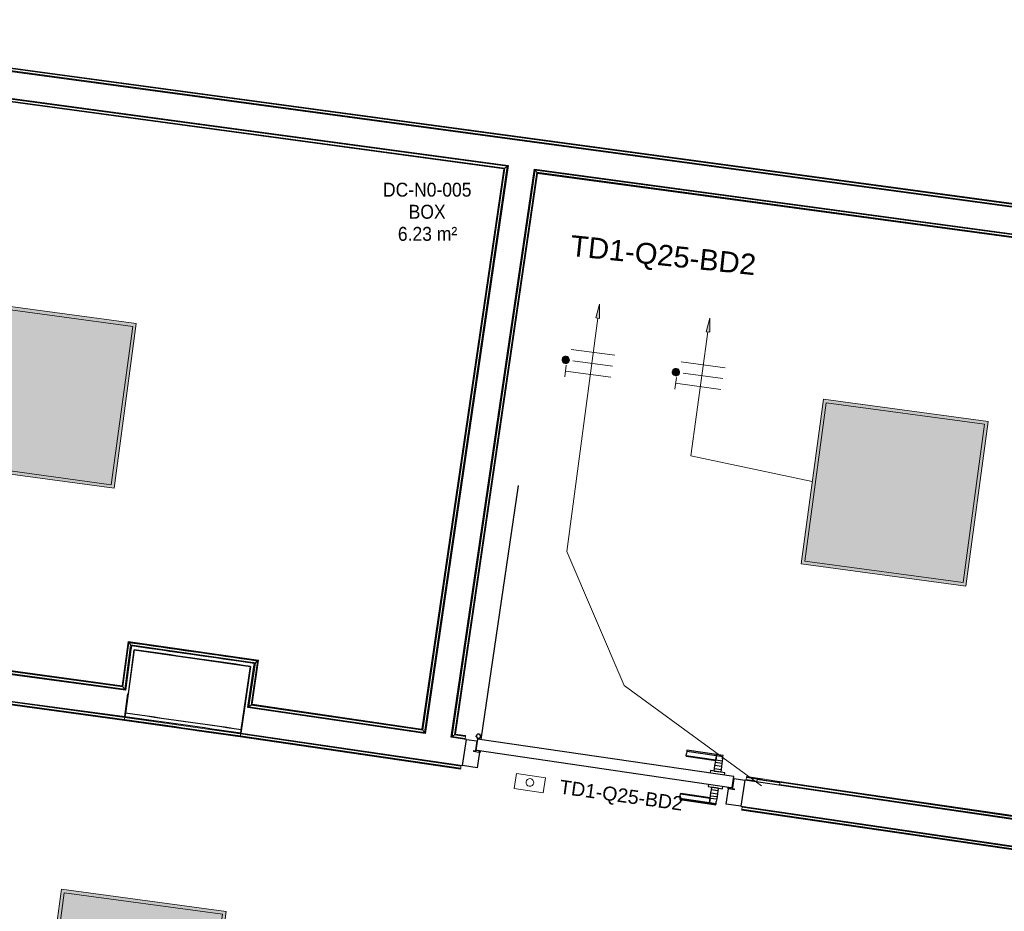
# Model space of a CAD drawing. Header units: millimetres. Extents: x -2845 to 74565, y -36590 to 13748.
# Tile 30 of 49: x 48889 to 52426, y -22552 to -19349. Entities that reach past the tile are written whole.
import ezdxf

# ---------------------------------------------------------------- set-up
doc = ezdxf.new("R2010")
doc.units = ezdxf.units.MM
for name, color, linetype, lineweight in [('A-DETL-GENF', 7, 'Continuous', 18), ('A-DOOR', 7, 'Continuous', 25), ('A-FLOR', 7, 'Continuous', 25), ('A-FLOR-HRAL', 7, 'Continuous', 18), ('A-WALL', 7, 'Continuous', 25), ('CABLE', 7, 'Continuous', 30), ('CABLES', 7, 'Continuous', 18), ('ESPACE', 7, 'Continuous', 30), ('INSTAL ELECTRIQUE', 7, 'Continuous', 18), ('Q-SPCQ', 7, 'Continuous', 18)]:
    doc.layers.add(name, color=color, linetype=linetype, lineweight=lineweight)
doc.styles.add('Arial_2', font='arial.ttf', dxfattribs={"height": 75})
doc.styles.add('Arial_3', font='arial.ttf', dxfattribs={"height": 50})
doc.styles.add('Arial_4', font='arial.ttf', dxfattribs={"width": 0.9, "height": 50})

# ---------------------------------------------------------------- blocks, each defined once
blk = doc.blocks.new('B02_DC_STR_rvt-1-2021_015_1111_DCE_1_50_N0 FINI_CFO_ECL')
at = {"layer": 'A-WALL'}
for p, q in [((-3868.7, -21612.9), (-3900.9, -21840.7)), ((-3484.3, -21900), (-3451.6, -21672.3))]:
    blk.add_line(p, q, dxfattribs=at)
for radius in [184668.5, 184438.5]:
    blk.add_arc((-29704.5, -204465.3), radius, 81.827018, 81.957738, dxfattribs=at)
blk = doc.blocks.new('PRT_SIMPLE_HUI_58x68x48 - PRT_BOIS_1V_930x2040x40-552386-2021_015_1111_DCE_1_50_N0 FINI_CFO_ECL')
at = {"layer": 'A-DETL-GENF', "lineweight": 25}
h = blk.add_hatch(color=256, dxfattribs=at)
h.paths.add_polyline_path([(-483.8, -9.7), (-485.1, -11.7), (-496.2, -13.2), (-500.5, -13.2), (-500.5, -14.5), (-495.9, -14.5), (-483.8, -12.8), (-483.8, -10.4)])
h.paths.add_polyline_path([(-508.5, -8), (-508, -11.5), (-502, -11.2), (-502.2, -10.2), (-505.2, -10.2), (-505.2, -9.3), (-488.3, -9.5), (-485.1, -10.6), (-483.8, -9.7), (-488.9, -8), (-505.4, -8)])
h = blk.add_hatch(color=256, dxfattribs=at)
h.paths.add_polyline_path([(413.8, -9.7), (413.8, -12.8), (429.8, -14.5), (430.5, -14.5), (430.3, -13.2), (425.8, -13.2), (415.1, -11.7), (414.5, -10.7)])
h.paths.add_polyline_path([(418.5, -8), (413.8, -9.7), (415.1, -10.6), (418.7, -9.3), (435.2, -9.8), (435.2, -10.2), (432, -10.7), (432, -11.5), (438.5, -11.5), (438.5, -8), (418.5, -8)])
at = {"layer": 'A-DETL-GENF'}
for p, q in [((-488.5, -8), (-508.5, -8)), ((-508.5, -8), (-508.5, -11.5)), ((-508.5, -11.5), (-502, -11.5)), ((-505.2, -10.2), (-505.2, -9.3)), ((-505.2, -9.3), (-488.7, -9.3)), ((-502, -10.2), (-505.2, -10.2)), ((-502, -11.5), (-502, -10.2)), ((-496.1, -13.2), (-500.5, -13.2)), ((-500.5, -13.2), (-500.5, -14.5)), ((-500.5, -14.5), (-496, -14.5)), ((-485.1, -11.7), (-496.1, -13.2)), ((-496, -14.5), (-483.8, -12.8)), ((-488.7, -9.3), (-485.1, -10.6)), ((-483.8, -9.7), (-488.5, -8)), ((-485.1, -10.6), (-485.1, -11.7)), ((-483.8, -12.8), (-483.8, -9.7)), ((418.5, -8), (413.8, -9.7)), ((413.8, -9.7), (413.8, -12.8)), ((413.8, -12.8), (426, -14.5)), ((415.1, -10.6), (418.7, -9.3)), ((415.1, -11.7), (415.1, -10.6)), ((426.1, -13.2), (415.1, -11.7)), ((438.5, -8), (418.5, -8)), ((418.7, -9.3), (435.2, -9.3)), ((426, -14.5), (430.5, -14.5)), ((430.5, -13.2), (426.1, -13.2)), ((430.5, -14.5), (430.5, -13.2)), ((435.2, -10.2), (432, -10.2)), ((432, -10.2), (432, -11.5)), ((432, -11.5), (438.5, -11.5)), ((435.2, -9.3), (435.2, -10.2)), ((438.5, -11.5), (438.5, -8))]:
    blk.add_line(p, q, dxfattribs=at)
at = {"layer": 'A-DOOR'}
for p, q in [((-427.1, 55), (-450.6, 55)), ((-450.6, 55), (-450.6, 54.5)), ((-450.6, 54.5), (-450.6, 50.4)), ((-427.1, 54.5), (-450.6, 54.5)), ((-450.6, 50.4), (-450.6, 43.3)), ((-427.1, 50.4), (-450.6, 50.4)), ((-450.6, 34), (-450.6, 43.3)), ((-319.6, 55), (-427.1, 55)), ((-427.1, 55), (-427.1, 54.5)), ((-427.1, 54.5), (-427.1, 55)), ((-427.1, 54.5), (-427.1, 50.4)), ((-319.6, 54.5), (-427.1, 54.5)), ((-427.1, 50.4), (-427.1, 54.5)), ((-427.1, 50.4), (-427.1, 43.3)), ((-319.6, 50.4), (-427.1, 50.4)), ((-427.1, 43.3), (-427.1, 50.4)), ((-427.1, 34), (-427.1, 43.3)), ((-427.1, 43.3), (-427.1, 34)), ((-319.6, 54.5), (-319.6, 55)), ((-319.6, 50.4), (-319.6, 54.5)), ((-319.6, 43.3), (-319.6, 50.4)), ((-319.6, 43.3), (-319.6, 34)), ((-450.6, 25.6), (-450.6, 34)), ((-427.1, 34), (-450.6, 34)), ((-450.6, 15.2), (-450.6, 25.6)), ((-427.1, 25.6), (-450.6, 25.6)), ((-450.6, 4.4), (-450.6, 15.2)), ((-427.1, 15.2), (-450.6, 15.2)), ((-450.6, -4), (-450.6, 4.4)), ((-450.6, 4.4), (-427.1, 4.4)), ((-427.1, 32.8), (-427.1, 34)), ((-319.6, 34), (-427.1, 34)), ((-427.1, 34), (-427.1, 25.6)), ((-427.1, 32.8), (-319.6, 32.8)), ((-427.1, 25.6), (-427.1, 15.2)), ((-427.1, 15.2), (-427.1, 4.4)), ((-427.1, 4.4), (-427.1, -4)), ((-319.6, 34), (-319.6, 32.8)), ((-499.5, -14.5), (-499.5, -54.5)), ((426, -14.5), (-496, -14.5)), ((-465.6, -5.5), (-465.6, -14.5)), ((-413.4, -5.5), (-465.6, -5.5)), ((-450.6, -4), (-450.6, -5)), ((-450.6, -5), (-427.1, -5)), ((-427.1, -5), (-427.1, -4)), ((-413.4, -14.5), (-413.4, -5.5)), ((430.5, -54.5), (430.5, -14.5)), ((-499.5, -54.5), (430.5, -54.5)), ((-465.6, -54.5), (-465.6, -63.5)), ((-465.6, -63.5), (-413.4, -63.5)), ((-427.1, -64), (-450.6, -64)), ((-450.6, -64), (-450.6, -65)), ((-450.6, -73.4), (-450.6, -65)), ((-427.1, -65), (-427.1, -64)), ((-427.1, -65), (-427.1, -73.4)), ((-413.4, -63.5), (-413.4, -54.5)), ((417, -54.5), (417, -977.5)), ((-450.6, -84.2), (-450.6, -73.4)), ((-427.1, -73.4), (-450.6, -73.4)), ((-450.6, -94.6), (-450.6, -84.2)), ((-450.6, -84.2), (-427.1, -84.2)), ((-450.6, -103), (-450.6, -94.6)), ((-450.6, -94.6), (-427.1, -94.6)), ((-450.6, -112.3), (-450.6, -103)), ((-450.6, -103), (-427.1, -103)), ((-427.1, -73.4), (-427.1, -84.2)), ((-427.1, -84.2), (-427.1, -94.6)), ((-427.1, -94.6), (-427.1, -103)), ((-427.1, -103), (-427.1, -101.8)), ((-319.6, -101.8), (-427.1, -101.8)), ((-427.1, -112.3), (-427.1, -103)), ((-427.1, -103), (-319.6, -103)), ((-427.1, -103), (-427.1, -112.3)), ((-319.6, -101.8), (-319.6, -103)), ((-319.6, -103), (-319.6, -112.3)), ((-450.6, -112.3), (-450.6, -119.4)), ((-450.6, -119.4), (-450.6, -123.5)), ((-450.6, -119.4), (-427.1, -119.4)), ((-450.6, -123.5), (-450.6, -124)), ((-450.6, -123.5), (-427.1, -123.5)), ((-450.6, -124), (-427.1, -124)), ((-427.1, -112.3), (-427.1, -119.4)), ((-427.1, -119.4), (-427.1, -112.3)), ((-427.1, -119.4), (-427.1, -123.5)), ((-427.1, -119.4), (-319.6, -119.4)), ((-427.1, -123.5), (-427.1, -119.4)), ((-427.1, -123.5), (-427.1, -124)), ((-427.1, -123.5), (-319.6, -123.5)), ((-427.1, -124), (-427.1, -123.5)), ((-427.1, -124), (-319.6, -124)), ((-319.6, -119.4), (-319.6, -112.3)), ((-319.6, -123.5), (-319.6, -119.4)), ((-319.6, -124), (-319.6, -123.5))]:
    blk.add_line(p, q, dxfattribs=at)
for radius, start, end in [(9.12, 155.8208, 180), (9.12, 180, 204.1792), (7.5, 360, 180), (7.5, 180, 360), (7.5, 180, 240), (7.5, 135, 165), (9.12, 111.9887, 120), (7.5, 60, 120), (9.12, 60, 68.0113), (7.5, 300.7126, 0), (7.5, 0, 30), (9.12, 0, 24.1792), (9.12, 240, 248.0113), (7.5, 270, 300)]:
    blk.add_arc((429, -65.5), radius, start, end, dxfattribs=at)
at = {"layer": 'Q-SPCQ'}
for p, q in [((430.5, -54.5), (403.5, -54.5)), ((430.5, -40.5), (430.5, -54.5))]:
    blk.add_line(p, q, dxfattribs=at)
blk = doc.blocks.new('Garde-corps - Garde-corps-506028-2021_015_1111_DCE_1_50_N0 FINI_CFO_ECL')
at = {"layer": 'A-FLOR-HRAL'}
for p, q in [((-181.9, -20091.9), (-5598.6, -19358)), ((-180.3, -20084.9), (-5590.8, -19351.9)), ((-158.4, -20086.1), (-5588.9, -19350.4)), ((-158.2, -20084.5), (-5587.1, -19348.9))]:
    blk.add_line(p, q, dxfattribs=at)
blk = doc.blocks.new('Garde-corps - Garde-corps-506445-2021_015_1111_DCE_1_50_N0 FINI_CFO_ECL')
at = {"layer": 'A-FLOR-HRAL'}
for p, q in [((-5816.5, -21494.9), (-5608.8, -19458.5)), ((-5808.7, -21488.7), (-5602.5, -19466.6)), ((-5806.8, -21487.2), (-5600.9, -19468.6)), ((-5805, -21485.8), (-5599.4, -19470.4)), ((-5608.8, -19458.5), (-2529.2, -19875.8)), ((-5602.5, -19466.6), (-5608.8, -19458.5)), ((-5602.5, -19466.6), (-2537.3, -19881.9)), ((-5600.9, -19468.6), (-2539.3, -19883.3)), ((-5599.4, -19470.4), (-2541.2, -19884.8)), ((-2529.2, -19875.8), (-2826.6, -21909.8)), ((-2537.3, -19881.9), (-2529.2, -19875.8)), ((-2541.2, -19884.8), (-2835.5, -21897.8)), ((-2539.3, -19883.3), (-2834.1, -21899.7)), ((-2537.3, -19881.9), (-2832.7, -21901.7)), ((-5808.7, -21488.7), (-5816.5, -21494.9)), ((-5782.2, -21499.5), (-5816.5, -21494.9)), ((-5781.2, -21492.4), (-5808.7, -21488.7)), ((-5781, -21490.7), (-5806.8, -21487.2)), ((-5780.8, -21489.1), (-5805, -21485.8)), ((-5782.6, -21502.5), (-5782.2, -21499.5)), ((-5781.2, -21492.4), (-5782.2, -21499.5)), ((-5781, -21490.7), (-5781.2, -21492.4)), ((-5781, -21490.7), (-5780.8, -21489.1)), ((-3890.9, -21583.5), (-3912.4, -21742.2)), ((-3889.5, -21585.4), (-3911, -21744.1)), ((-3888, -21587.4), (-3909.5, -21746)), ((-3881.9, -21595.4), (-3903.4, -21754)), ((-3422.1, -21650.3), (-3890.9, -21583.5)), ((-3434, -21659.2), (-3881.9, -21595.4)), ((-3870, -21597.1), (-3881.9, -21595.4)), ((-3805.7, -21609.2), (-3879.4, -21598.8)), ((-4772.5, -21636.3), (-4772.9, -21639.3)), ((-4772.5, -21636.3), (-4771.5, -21629.2)), ((-4732.8, -21641.7), (-4772.5, -21636.3)), ((-4771.5, -21629.2), (-4771.3, -21627.5)), ((-4713.5, -21637.1), (-4771.5, -21629.2)), ((-4771.1, -21625.9), (-4771.3, -21627.5)), ((-4713.3, -21635.4), (-4771.3, -21627.5)), ((-4713.1, -21633.7), (-4771.1, -21625.9)), ((-3909.5, -21746), (-4668.9, -21643.1)), ((-3911, -21744.1), (-4668.7, -21641.4)), ((-3912.4, -21742.2), (-4668.5, -21639.8)), ((-3584.7, -21640.7), (-3732, -21619.7)), ((-3631.5, -21620.3), (-3656.5, -21616.8)), ((-3903.4, -21754), (-4651.5, -21652.7)), ((-3437.4, -21661.8), (-3511, -21651.2)), ((-3457.1, -21817.6), (-3434, -21659.2)), ((-3449.1, -21811.6), (-3425.9, -21653.2)), ((-3447.1, -21810.1), (-3423.9, -21651.7)), ((-3434, -21659.2), (-3445.9, -21657.5)), ((-3445.2, -21808.7), (-3422.1, -21650.3)), ((-3909.5, -21746), (-3903.4, -21754)), ((-3449.1, -21811.6), (-3457.1, -21817.6)), ((-2826.6, -21909.8), (-3457.1, -21817.6)), ((-2832.7, -21901.7), (-3449.1, -21811.6)), ((-2834.1, -21899.7), (-3447.1, -21810.1)), ((-2835.5, -21897.8), (-3445.2, -21808.7)), ((-2832.7, -21901.7), (-2826.6, -21909.8))]:
    blk.add_line(p, q, dxfattribs=at)
at = {"layer": 'A-FLOR-HRAL', "flags": 128}
for points in [[(-3890.9, -21583.5), (-3890.9, -21583.5), (-3890.9, -21583.6), (-3890.7, -21583.8), (-3890.6, -21584), (-3890.4, -21584.2), (-3890.2, -21584.5), (-3890, -21584.7), (-3889.9, -21584.9), (-3889.7, -21585.2), (-3889.5, -21585.4)], [(-3888, -21587.4), (-3885, -21591.4), (-3881.9, -21595.4)], [(-3881.9, -21595.4), (-3881.8, -21595.5), (-3881.6, -21595.9), (-3881.2, -21596.3), (-3880.8, -21596.9), (-3880.3, -21597.5), (-3879.9, -21598.2), (-3879.4, -21598.8)], [(-3425.9, -21653.2), (-3429.9, -21656.2), (-3434, -21659.2)]]:
    blk.add_lwpolyline(points, dxfattribs=at)
at = {"layer": 'A-FLOR-HRAL'}
for radius, start, end in [(184692.9, 81.819426, 81.96532), (184691.2, 81.819967, 81.964777)]:
    blk.add_arc((-29704.5, -204465.3), radius, start, end, dxfattribs=at)
for points, knots in [([(-5608.8, -19458.5), (-5608.8, -19458.5), (-5608.9, -19458.5), (-5609, -19458.3), (-5609.2, -19458.1), (-5609.3, -19457.9), (-5609.5, -19457.7), (-5609.6, -19457.5), (-5609.8, -19457.2), (-5610.1, -19456.9), (-5610.3, -19456.6), (-5610.5, -19456.4), (-5610.9, -19455.9), (-5611.2, -19455.4), (-5611.5, -19455.1)], [0, 0, 0, 0, 0.166667, 0.25, 0.333333, 0.416667, 0.458333, 0.5, 0.583333, 0.666667, 0.708333, 0.75, 0.833333, 1, 1, 1, 1]), ([(-5599.4, -19470.4), (-5599.5, -19470.4), (-5599.5, -19470.4), (-5599.6, -19470.2), (-5599.7, -19470.1), (-5599.9, -19469.9), (-5600, -19469.8), (-5600.1, -19469.6), (-5600.2, -19469.5), (-5600.3, -19469.4), (-5600.4, -19469.2), (-5600.5, -19469.1), (-5600.6, -19468.9), (-5600.8, -19468.7), (-5600.9, -19468.6), (-5600.9, -19468.6)], [0.1, 0.1, 0.1, 0.1, 0.2, 0.3, 0.4, 0.475, 0.525, 0.575, 0.625, 0.675, 0.725, 0.775, 0.825, 0.9, 1, 1, 1, 1]), ([(-2529.2, -19875.8), (-2529.2, -19875.8), (-2529.2, -19875.7), (-2529, -19875.6), (-2528.8, -19875.4), (-2528.6, -19875.3), (-2528.4, -19875.1), (-2528.2, -19875), (-2527.9, -19874.8), (-2527.6, -19874.5), (-2527.3, -19874.3), (-2527, -19874.1), (-2526.5, -19873.8), (-2526.1, -19873.4), (-2525.8, -19873.2)], [0, 0, 0, 0, 0.166667, 0.25, 0.333333, 0.416667, 0.458333, 0.5, 0.583333, 0.666667, 0.708333, 0.75, 0.833333, 1, 1, 1, 1]), ([(-2541.2, -19884.8), (-2541.1, -19884.8), (-2541.1, -19884.7), (-2541, -19884.6), (-2540.8, -19884.5), (-2540.6, -19884.4), (-2540.5, -19884.2), (-2540.3, -19884.1), (-2540.2, -19884), (-2540, -19883.9), (-2539.9, -19883.8), (-2539.7, -19883.7), (-2539.6, -19883.6), (-2539.4, -19883.5), (-2539.3, -19883.4), (-2539.3, -19883.3)], [0.1, 0.1, 0.1, 0.1, 0.2, 0.3, 0.4, 0.475, 0.55, 0.6, 0.65, 0.7, 0.75, 0.8, 0.85, 0.9, 1, 1, 1, 1]), ([(-5816.5, -21494.9), (-5816.5, -21494.9), (-5816.6, -21494.9), (-5816.8, -21495), (-5817, -21495.2), (-5817.2, -21495.3), (-5817.3, -21495.5), (-5817.5, -21495.6), (-5817.8, -21495.9), (-5818.1, -21496.1), (-5818.4, -21496.3), (-5818.6, -21496.5), (-5819.1, -21496.9), (-5819.5, -21497.2), (-5819.8, -21497.4)], [0, 0, 0, 0, 0.166667, 0.25, 0.333333, 0.416667, 0.458333, 0.5, 0.583333, 0.666667, 0.708333, 0.75, 0.833333, 1, 1, 1, 1]), ([(-5805, -21485.8), (-5805, -21485.8), (-5805.1, -21485.8), (-5805.2, -21485.9), (-5805.4, -21486.1), (-5805.5, -21486.2), (-5805.7, -21486.3), (-5805.9, -21486.4), (-5806, -21486.6), (-5806.1, -21486.7), (-5806.3, -21486.8), (-5806.4, -21486.9), (-5806.5, -21487), (-5806.7, -21487.1), (-5806.8, -21487.2), (-5806.8, -21487.2)], [0.1, 0.1, 0.1, 0.1, 0.2, 0.3, 0.4, 0.475, 0.55, 0.6, 0.65, 0.7, 0.75, 0.8, 0.85, 0.9, 1, 1, 1, 1]), ([(-3434, -21659.2), (-3434, -21659.2), (-3434, -21659.2), (-3434.1, -21659.3), (-3434.1, -21659.3), (-3434.2, -21659.4), (-3434.3, -21659.4), (-3434.3, -21659.5), (-3434.4, -21659.6), (-3434.6, -21659.6), (-3434.7, -21659.7), (-3434.8, -21659.8), (-3434.9, -21659.9), (-3435.1, -21660), (-3435.2, -21660.1), (-3435.3, -21660.2), (-3435.5, -21660.3), (-3435.6, -21660.4), (-3435.8, -21660.6), (-3436.2, -21660.9), (-3436.7, -21661.3), (-3437.2, -21661.6), (-3437.4, -21661.8)], [0, 0, 0, 0, 0.071429, 0.107143, 0.142857, 0.178571, 0.214286, 0.25, 0.285714, 0.321429, 0.357143, 0.392857, 0.428571, 0.464286, 0.5, 0.535714, 0.571429, 0.607143, 0.642857, 0.714286, 0.857143, 1, 1, 1, 1]), ([(-3422.1, -21650.3), (-3422.1, -21650.3), (-3422.1, -21650.3), (-3422.2, -21650.4), (-3422.3, -21650.5), (-3422.4, -21650.6), (-3422.6, -21650.7), (-3422.8, -21650.9), (-3423, -21651), (-3423.2, -21651.2), (-3423.4, -21651.3), (-3423.7, -21651.5), (-3423.8, -21651.6), (-3423.9, -21651.7)], [0.075, 0.075, 0.075, 0.075, 0.15, 0.2125, 0.275, 0.35, 0.425, 0.5, 0.6, 0.7, 0.775, 0.85, 1, 1, 1, 1]), ([(-3912.4, -21742.2), (-3912.4, -21742.2), (-3912.4, -21742.3), (-3912.3, -21742.4), (-3912.2, -21742.5), (-3912, -21742.7), (-3911.9, -21742.9), (-3911.8, -21743.1), (-3911.7, -21743.2), (-3911.6, -21743.3), (-3911.5, -21743.5), (-3911.4, -21743.6), (-3911.3, -21743.7), (-3911.1, -21743.9), (-3911.1, -21744), (-3911, -21744.1)], [0.1, 0.1, 0.1, 0.1, 0.2, 0.3, 0.4, 0.475, 0.55, 0.6, 0.65, 0.7, 0.75, 0.8, 0.85, 0.9, 1, 1, 1, 1]), ([(-3903.4, -21754), (-3903.4, -21754), (-3903.4, -21754.1), (-3903.2, -21754.3), (-3903.1, -21754.5), (-3902.9, -21754.7), (-3902.8, -21754.9), (-3902.6, -21755.1), (-3902.4, -21755.4), (-3902.2, -21755.7), (-3902, -21755.9), (-3901.8, -21756.2), (-3901.4, -21756.7), (-3901.1, -21757.1), (-3900.9, -21757.4)], [0, 0, 0, 0, 0.166667, 0.25, 0.333333, 0.416667, 0.458333, 0.5, 0.583333, 0.666667, 0.708333, 0.75, 0.833333, 1, 1, 1, 1]), ([(-3457.1, -21817.6), (-3457.1, -21817.6), (-3457.2, -21817.6), (-3457.4, -21817.8), (-3457.6, -21817.9), (-3457.8, -21818.1), (-3458, -21818.2), (-3458.2, -21818.4), (-3458.5, -21818.6), (-3458.8, -21818.8), (-3459, -21819), (-3459.3, -21819.2), (-3459.8, -21819.6), (-3460.2, -21819.9), (-3460.5, -21820.1)], [0, 0, 0, 0, 0.166667, 0.25, 0.333333, 0.416667, 0.458333, 0.5, 0.583333, 0.666667, 0.708333, 0.75, 0.833333, 1, 1, 1, 1]), ([(-3445.2, -21808.7), (-3445.2, -21808.7), (-3445.3, -21808.7), (-3445.4, -21808.8), (-3445.6, -21808.9), (-3445.8, -21809.1), (-3445.9, -21809.2), (-3446.1, -21809.3), (-3446.2, -21809.4), (-3446.4, -21809.5), (-3446.5, -21809.6), (-3446.6, -21809.7), (-3446.8, -21809.8), (-3446.9, -21810), (-3447, -21810), (-3447.1, -21810.1)], [0.1, 0.1, 0.1, 0.1, 0.2, 0.3, 0.4, 0.475, 0.55, 0.6, 0.65, 0.7, 0.75, 0.8, 0.85, 0.9, 1, 1, 1, 1]), ([(-2835.5, -21897.8), (-2835.5, -21897.9), (-2835.5, -21897.9), (-2835.4, -21898), (-2835.3, -21898.2), (-2835.1, -21898.4), (-2835, -21898.5), (-2834.9, -21898.7), (-2834.8, -21898.8), (-2834.7, -21899), (-2834.6, -21899.1), (-2834.5, -21899.3), (-2834.4, -21899.4), (-2834.3, -21899.5), (-2834.2, -21899.7), (-2834.1, -21899.7)], [0.1, 0.1, 0.1, 0.1, 0.2, 0.3, 0.4, 0.475, 0.55, 0.6, 0.65, 0.7, 0.75, 0.8, 0.85, 0.9, 1, 1, 1, 1]), ([(-2826.6, -21909.8), (-2826.6, -21909.8), (-2826.6, -21909.8), (-2826.4, -21910), (-2826.3, -21910.2), (-2826.1, -21910.4), (-2826, -21910.6), (-2825.9, -21910.8), (-2825.6, -21911.1), (-2825.4, -21911.4), (-2825.2, -21911.7), (-2825, -21911.9), (-2824.7, -21912.4), (-2824.3, -21912.9), (-2824.1, -21913.2)], [0, 0, 0, 0, 0.166667, 0.25, 0.333333, 0.416667, 0.458333, 0.5, 0.583333, 0.666667, 0.708333, 0.75, 0.833333, 1, 1, 1, 1])]:
    blk.add_open_spline(points, degree=3, knots=knots, dxfattribs=at)
blk = doc.blocks.new('Garde-corps - Garde-corps-506761-2021_015_1111_DCE_1_50_N0 FINI_CFO_ECL')
at = {"layer": 'A-FLOR-HRAL'}
for p, q in [((-2726.7, -21924.4), (-2429.1, -19889.3)), ((-2718.6, -21918.4), (-2423.1, -19897.3)), ((-2716.6, -21916.9), (-2421.6, -19899.3)), ((-2714.8, -21915.5), (-2420.2, -19901.1)), ((-2429.1, -19889.3), (592.1, -20298.7)), ((-2423.1, -19897.3), (-2429.1, -19889.3)), ((-2423.1, -19897.3), (583.7, -20304.7)), ((-2421.6, -19899.3), (581.6, -20306.2)), ((-2420.2, -19901.1), (579.6, -20307.6)), ((592.1, -20298.7), (232.1, -22120.6)), ((583.7, -20304.7), (592.1, -20298.7)), ((579.6, -20307.6), (222.9, -22112.6)), ((581.6, -20306.2), (224.4, -22113.9)), ((583.7, -20304.7), (225.9, -22115.2)), ((-2718.6, -21918.4), (-2726.7, -21924.4)), ((-2680.2, -21931.2), (-2726.7, -21924.4)), ((-2679.2, -21924.1), (-2718.6, -21918.4)), ((-2678.9, -21922.4), (-2716.6, -21916.9)), ((-2678.7, -21920.8), (-2714.8, -21915.5)), ((-2679.2, -21924.1), (-2680.2, -21931.2)), ((-2678.9, -21922.4), (-2679.2, -21924.1)), ((-2678.9, -21922.4), (-2678.7, -21920.8)), ((-2680.6, -21934.2), (-2680.2, -21931.2)), ((-1670.9, -22078.8), (-1669.9, -22071.7)), ((-1669.9, -22071.7), (-1669.6, -22070)), ((-1613, -22080), (-1669.9, -22071.7)), ((-1669.4, -22068.4), (-1669.6, -22070)), ((-1612.8, -22078.3), (-1669.6, -22070)), ((-1612.5, -22076.7), (-1669.4, -22068.4)), ((-669.1, -22052.1), (-694.4, -22210.9)), ((-667.7, -22054), (-693, -22212.8)), ((-666.3, -22056), (-691.6, -22214.8)), ((-660.3, -22064.1), (-685.6, -22222.8)), ((-195.9, -22128.6), (-669.1, -22052.1)), ((-197.8, -22129.9), (-667.7, -22054)), ((-199.8, -22131.4), (-666.3, -22056)), ((-666.3, -22056), (-660.3, -22064.1)), ((-208, -22137.3), (-660.3, -22064.1)), ((-1670.9, -22078.8), (-1671.4, -22081.7)), ((-1632.3, -22084.4), (-1670.9, -22078.8)), ((-691.6, -22214.8), (-1568.5, -22086.5)), ((-693, -22212.8), (-1568.2, -22084.8)), ((-694.4, -22210.9), (-1568, -22083.2)), ((-685.6, -22222.8), (-1550.8, -22096.3)), ((232.1, -22120.6), (-231.1, -22280.1)), ((-231.1, -22280.1), (-208, -22137.3)), ((225.9, -22115.2), (-222.2, -22269.5)), ((-222.2, -22269.5), (-199.8, -22131.4)), ((224.4, -22113.9), (-220, -22266.9)), ((-220, -22266.9), (-197.8, -22129.9)), ((222.9, -22112.6), (-217.9, -22264.4)), ((-217.9, -22264.4), (-195.9, -22128.6)), ((-199.8, -22131.4), (-208, -22137.3)), ((225.9, -22115.2), (232.1, -22120.6)), ((-691.6, -22214.8), (-685.6, -22222.8)), ((-222.2, -22269.5), (-231.1, -22280.1))]:
    blk.add_line(p, q, dxfattribs=at)
for points, knots in [([(-2429.1, -19889.3), (-2429.1, -19889.3), (-2429.2, -19889.3), (-2429.3, -19889.1), (-2429.5, -19888.9), (-2429.6, -19888.7), (-2429.7, -19888.5), (-2429.9, -19888.3), (-2430.1, -19888), (-2430.3, -19887.7), (-2430.5, -19887.4), (-2430.7, -19887.2), (-2431.1, -19886.7), (-2431.4, -19886.3), (-2431.7, -19886)], [0, 0, 0, 0, 0.166667, 0.25, 0.333333, 0.416667, 0.458333, 0.5, 0.583333, 0.666667, 0.708333, 0.75, 0.833333, 1, 1, 1, 1]), ([(-2420.2, -19901.1), (-2420.2, -19901.1), (-2420.3, -19901.1), (-2420.3, -19901), (-2420.5, -19900.8), (-2420.6, -19900.6), (-2420.7, -19900.4), (-2420.9, -19900.3), (-2421, -19900.2), (-2421.1, -19900), (-2421.2, -19899.9), (-2421.3, -19899.7), (-2421.4, -19899.6), (-2421.5, -19899.5), (-2421.6, -19899.4), (-2421.6, -19899.3)], [0.1, 0.1, 0.1, 0.1, 0.2, 0.3, 0.4, 0.475, 0.55, 0.6, 0.65, 0.7, 0.75, 0.8, 0.85, 0.9, 1, 1, 1, 1]), ([(592.1, -20298.7), (592.1, -20298.7), (592.2, -20298.6), (592.4, -20298.5), (592.6, -20298.3), (592.8, -20298.2), (593, -20298), (593.2, -20297.9), (593.5, -20297.7), (593.7, -20297.5), (594, -20297.3), (594.3, -20297.1), (594.9, -20296.7), (595.4, -20296.3), (595.7, -20296.1)], [0, 0, 0, 0, 0.166667, 0.25, 0.333333, 0.416667, 0.458333, 0.5, 0.583333, 0.625, 0.666667, 0.75, 0.833333, 1, 1, 1, 1]), ([(579.6, -20307.6), (579.7, -20307.6), (579.7, -20307.5), (579.8, -20307.4), (580, -20307.3), (580.1, -20307.2), (580.3, -20307.1), (580.4, -20307), (580.5, -20306.9), (580.7, -20306.8), (580.8, -20306.7), (581, -20306.6), (581.1, -20306.5), (581.3, -20306.4), (581.4, -20306.3), (581.5, -20306.2), (581.6, -20306.2)], [0.1, 0.1, 0.1, 0.1, 0.2, 0.3, 0.4, 0.45, 0.5, 0.55, 0.6, 0.65, 0.7, 0.75, 0.8, 0.85, 0.9, 1, 1, 1, 1]), ([(-2726.7, -21924.4), (-2726.7, -21924.4), (-2726.8, -21924.4), (-2726.9, -21924.6), (-2727.1, -21924.7), (-2727.4, -21924.9), (-2727.5, -21925), (-2727.7, -21925.2), (-2728, -21925.4), (-2728.3, -21925.6), (-2728.6, -21925.8), (-2728.9, -21926), (-2729.4, -21926.4), (-2729.8, -21926.7), (-2730.1, -21926.9)], [0, 0, 0, 0, 0.166667, 0.25, 0.333333, 0.416667, 0.458333, 0.5, 0.583333, 0.666667, 0.708333, 0.75, 0.833333, 1, 1, 1, 1]), ([(-2714.8, -21915.5), (-2714.8, -21915.5), (-2714.8, -21915.5), (-2714.9, -21915.6), (-2715.1, -21915.8), (-2715.3, -21915.9), (-2715.5, -21916), (-2715.6, -21916.1), (-2715.8, -21916.2), (-2715.9, -21916.3), (-2716, -21916.5), (-2716.2, -21916.6), (-2716.3, -21916.6), (-2716.5, -21916.8), (-2716.6, -21916.8), (-2716.6, -21916.9)], [0.1, 0.1, 0.1, 0.1, 0.2, 0.3, 0.4, 0.475, 0.55, 0.6, 0.65, 0.7, 0.75, 0.8, 0.85, 0.9, 1, 1, 1, 1]), ([(-669.1, -22052.1), (-669.1, -22052.1), (-669, -22052.1), (-668.9, -22052.2), (-668.8, -22052.4), (-668.7, -22052.6), (-668.6, -22052.8), (-668.4, -22052.9), (-668.3, -22053.1), (-668.2, -22053.2), (-668.1, -22053.4), (-668, -22053.5), (-667.9, -22053.6), (-667.8, -22053.8), (-667.7, -22053.9), (-667.7, -22054)], [0.1, 0.1, 0.1, 0.1, 0.2, 0.3, 0.4, 0.475, 0.55, 0.6, 0.65, 0.7, 0.75, 0.8, 0.85, 0.9, 1, 1, 1, 1]), ([(-660.3, -22064.1), (-660.3, -22064.1), (-660.3, -22064.2), (-660.2, -22064.4), (-660, -22064.6), (-659.9, -22064.8), (-659.7, -22065), (-659.6, -22065.2), (-659.4, -22065.5), (-659.1, -22065.8), (-659, -22066), (-658.8, -22066.3), (-658.4, -22066.8), (-658.1, -22067.3), (-657.9, -22067.6)], [0, 0, 0, 0, 0.166667, 0.25, 0.333333, 0.416667, 0.458333, 0.5, 0.583333, 0.666667, 0.708333, 0.75, 0.833333, 1, 1, 1, 1]), ([(-208, -22137.3), (-208, -22137.3), (-208.1, -22137.3), (-208.2, -22137.5), (-208.4, -22137.6), (-208.7, -22137.7), (-208.8, -22137.9), (-209.1, -22138), (-209.3, -22138.2), (-209.6, -22138.5), (-209.9, -22138.7), (-210.2, -22138.8), (-210.7, -22139.2), (-211.1, -22139.5), (-211.4, -22139.8)], [0, 0, 0, 0, 0.166667, 0.25, 0.333333, 0.416667, 0.458333, 0.5, 0.583333, 0.666667, 0.708333, 0.75, 0.833333, 1, 1, 1, 1]), ([(-195.9, -22128.6), (-195.9, -22128.6), (-196, -22128.6), (-196.1, -22128.7), (-196.3, -22128.8), (-196.5, -22129), (-196.6, -22129.1), (-196.8, -22129.2), (-196.9, -22129.3), (-197.1, -22129.4), (-197.2, -22129.5), (-197.4, -22129.6), (-197.5, -22129.7), (-197.7, -22129.8), (-197.8, -22129.9), (-197.8, -22129.9)], [0.1, 0.1, 0.1, 0.1, 0.2, 0.3, 0.4, 0.475, 0.55, 0.6, 0.65, 0.7, 0.75, 0.8, 0.85, 0.9, 1, 1, 1, 1]), ([(222.9, -22112.6), (222.9, -22112.6), (223, -22112.7), (223.1, -22112.7), (223.2, -22112.9), (223.4, -22113), (223.6, -22113.2), (223.8, -22113.4), (224, -22113.6), (224.2, -22113.8), (224.3, -22113.8), (224.4, -22113.9)], [0.0720224, 0.0720224, 0.0720224, 0.0720224, 0.2, 0.3, 0.4, 0.5, 0.6, 0.7, 0.8, 0.9, 1, 1, 1, 1]), ([(232.1, -22120.6), (232.1, -22120.6), (232.1, -22120.7), (232.4, -22120.9), (232.6, -22121.1), (232.8, -22121.3), (233.1, -22121.5), (233.4, -22121.7), (233.7, -22122), (234.1, -22122.4), (234.5, -22122.7), (234.7, -22122.9)], [0, 0, 0, 0, 0.166667, 0.333333, 0.416667, 0.5, 0.583333, 0.666667, 0.75, 0.833333, 1, 1, 1, 1]), ([(-694.4, -22210.9), (-694.4, -22210.9), (-694.3, -22211), (-694.3, -22211.1), (-694.1, -22211.3), (-694, -22211.5), (-693.9, -22211.6), (-693.7, -22211.8), (-693.6, -22211.9), (-693.5, -22212.1), (-693.4, -22212.2), (-693.3, -22212.3), (-693.2, -22212.5), (-693.1, -22212.6), (-693.1, -22212.7), (-693, -22212.8)], [0.1, 0.1, 0.1, 0.1, 0.2, 0.3, 0.4, 0.475, 0.55, 0.6, 0.65, 0.7, 0.75, 0.8, 0.85, 0.9, 1, 1, 1, 1]), ([(-685.6, -22222.8), (-685.6, -22222.8), (-685.6, -22222.9), (-685.4, -22223.1), (-685.3, -22223.3), (-685.1, -22223.5), (-685, -22223.7), (-684.9, -22223.9), (-684.7, -22224.2), (-684.4, -22224.5), (-684.2, -22224.7), (-684, -22225), (-683.7, -22225.5), (-683.3, -22225.9), (-683.1, -22226.2)], [0, 0, 0, 0, 0.166667, 0.25, 0.333333, 0.416667, 0.458333, 0.5, 0.583333, 0.666667, 0.708333, 0.75, 0.833333, 1, 1, 1, 1]), ([(-231.1, -22280.1), (-231.1, -22280.1), (-231.2, -22280.2), (-231.3, -22280.4), (-231.5, -22280.5), (-231.6, -22280.7), (-231.8, -22280.9), (-232, -22281.2), (-232.2, -22281.5), (-232.5, -22281.8), (-232.8, -22282.1), (-233, -22282.4), (-233.4, -22282.8), (-234, -22283.6), (-234.5, -22284.2), (-234.8, -22284.6)], [0, 0, 0, 0, 0.166667, 0.25, 0.291667, 0.333333, 0.416667, 0.458333, 0.5, 0.583333, 0.625, 0.666667, 0.75, 0.833333, 1, 1, 1, 1]), ([(-217.9, -22264.4), (-217.9, -22264.4), (-217.9, -22264.5), (-218.1, -22264.6), (-218.2, -22264.7), (-218.3, -22264.9), (-218.4, -22265), (-218.6, -22265.2), (-218.7, -22265.4), (-218.9, -22265.6), (-219, -22265.7), (-219.2, -22265.9), (-219.3, -22266.1), (-219.5, -22266.3), (-219.6, -22266.4), (-219.8, -22266.7), (-219.9, -22266.8), (-220, -22266.9)], [0.1, 0.1, 0.1, 0.1, 0.2, 0.275, 0.35, 0.4, 0.45, 0.5, 0.55, 0.6, 0.65, 0.7, 0.75, 0.8, 0.85, 0.9, 1, 1, 1, 1])]:
    blk.add_open_spline(points, degree=3, knots=knots, dxfattribs=at)
blk = doc.blocks.new('Garde-corps - Garde-corps-511339-2021_015_1111_DCE_1_50_N0 FINI_CFO_ECL')
at = {"layer": 'A-FLOR-HRAL'}
for p, q in [((-4786.2, -21745.3), (-4786.4, -21747)), ((-4786.4, -21747), (-3904.5, -21866.4)), ((-4786.2, -21745.3), (-4786, -21743.6)), ((-4786.2, -21745.3), (-3904.2, -21864.8)), ((-4786, -21743.6), (-4785, -21736.5)), ((-4786, -21743.6), (-3904, -21863.1)), ((-4784.6, -21733.6), (-4785, -21736.5)), ((-4785, -21736.5), (-3903.1, -21856)), ((-3903.1, -21856), (-3486.8, -21915.3)), ((-3903.1, -21856), (-3891.6, -21857.6)), ((-3904.5, -21866.4), (-3488.3, -21925.7)), ((-3904.5, -21866.4), (-3904.5, -21866.4)), ((-3498.3, -21913.7), (-3486.8, -21915.3)), ((-3488.1, -21924.1), (-3488.3, -21925.7)), ((-3488.3, -21925.7), (-2696.7, -22041.5)), ((-3488.1, -21924.1), (-2696.5, -22039.8)), ((-3487.8, -21922.4), (-3486.8, -21915.3)), ((-3487.8, -21922.4), (-2696.2, -22038.1)), ((-3486.6, -21913.8), (-3486.8, -21915.3)), ((-3486.8, -21915.3), (-2695.2, -22031.1)), ((-3486.5, -21913.1), (-3486.6, -21913.8)), ((-3486.4, -21912.3), (-3486.5, -21913.1)), ((-2695.2, -22031.1), (-2696.2, -22038.1)), ((-2695.2, -22031.1), (-2694.8, -22028.1)), ((-2696.7, -22041.5), (-2696.5, -22039.8)), ((-2696.2, -22038.1), (-2696.5, -22039.8))]:
    blk.add_line(p, q, dxfattribs=at)
at = {"layer": 'A-FLOR-HRAL', "flags": 128}
for points in [[(-3904, -21863.1), (-3903.5, -21859.5), (-3903.1, -21856)], [(-3903.1, -21856), (-3903, -21855.9), (-3903, -21855.7), (-3903, -21855.4), (-3902.9, -21854.9), (-3902.8, -21854.3), (-3902.7, -21853.7), (-3902.7, -21853)], [(-3904.5, -21866.4), (-3904.5, -21866.4), (-3904.5, -21866.3), (-3904.4, -21866.2), (-3904.4, -21865.9), (-3904.4, -21865.6), (-3904.3, -21865.3), (-3904.3, -21865), (-3904.2, -21864.8)]]:
    blk.add_lwpolyline(points, dxfattribs=at)
at = {"layer": 'A-FLOR-HRAL'}
for radius, end in [(184412.5, 81.957714), (184414.2, 81.957717), (184415.9, 81.95772)]:
    blk.add_arc((-29704.5, -204465.3), radius, 81.827103, end, dxfattribs=at)
blk = doc.blocks.new('Garde-corps - Garde-corps-511836-2021_015_1111_DCE_1_50_N0 FINI_CFO_ECL')
at = {"layer": 'A-FLOR-HRAL'}
for p, q in [((689.1, -20329.2), (715.7, -20194.2)), ((696, -20330.6), (722.7, -20195.6)), ((697.8, -20330.9), (724.4, -20195.9)), ((699.4, -20331.2), (726, -20196.2)), ((715.7, -20194.2), (712.8, -20193.6)), ((715.7, -20194.2), (722.7, -20195.6)), ((722.7, -20195.6), (724.4, -20195.9)), ((726, -20196.2), (724.4, -20195.9)), ((326.1, -22202.6), (355.8, -22052.3)), ((327.6, -22203.9), (357.5, -22052.6)), ((328.6, -22153.3), (348.8, -22050.9)), ((329, -22205.2), (359.1, -22052.9)), ((-1685.1, -22175.7), (-1685.5, -22178.7)), ((-1686.8, -22187.5), (-1687.1, -22189.1)), ((-1687.1, -22189.1), (-686.8, -22335.4)), ((-1686.8, -22187.5), (-1686.6, -22185.8)), ((-1686.8, -22187.5), (-686.6, -22333.7)), ((-1686.6, -22185.8), (-1685.5, -22178.7)), ((-1686.6, -22185.8), (-686.3, -22332)), ((-1685.5, -22178.7), (-685.2, -22325)), ((-251.1, -22401.3), (326.1, -22202.6)), ((-251, -22403.1), (327.6, -22203.9)), ((-250.8, -22404.8), (329, -22205.2)), ((-210.4, -22379.8), (277.6, -22211.8)), ((326.1, -22202.6), (324.8, -22201.5)), ((-686.8, -22335.4), (-250.8, -22404.8)), ((-686.6, -22333.7), (-251, -22403.1)), ((-686.3, -22332), (-685.2, -22325)), ((-686.3, -22332), (-251.1, -22401.3)), ((-685.2, -22325), (-295, -22387.1))]:
    blk.add_line(p, q, dxfattribs=at)
for points, knots in [([(329, -22205.2), (329, -22205.2), (329, -22205.1), (328.9, -22205.1), (328.8, -22204.9), (328.6, -22204.8), (328.4, -22204.6), (328.2, -22204.4), (328, -22204.2), (327.8, -22204.1), (327.6, -22204), (327.6, -22203.9)], [0.0720224, 0.0720224, 0.0720224, 0.0720224, 0.2, 0.3, 0.4, 0.5, 0.6, 0.7, 0.8, 0.9, 1, 1, 1, 1]), ([(-686.8, -22335.4), (-686.8, -22335.4), (-686.8, -22335.3), (-686.8, -22335.1), (-686.7, -22334.6), (-686.6, -22334.2), (-686.6, -22333.9), (-686.6, -22333.8), (-686.6, -22333.7)], [0.0720224, 0.0720224, 0.0720224, 0.0720224, 0.2, 0.4, 0.6, 0.8, 0.9, 1, 1, 1, 1]), ([(-250.8, -22404.8), (-250.8, -22404.8), (-250.8, -22404.8), (-250.9, -22404.6), (-250.9, -22404.3), (-250.9, -22404.1), (-250.9, -22403.8), (-250.9, -22403.6), (-251, -22403.3), (-251, -22403.2), (-251, -22403.1)], [0.0720224, 0.0720224, 0.0720224, 0.0720224, 0.2, 0.4, 0.5, 0.6, 0.7, 0.8, 0.9, 1, 1, 1, 1])]:
    blk.add_open_spline(points, degree=3, knots=knots, dxfattribs=at)
blk.add_open_spline([(-685.2, -22325), (-685.2, -22325), (-685.2, -22324.7), (-685, -22323.6), (-684.9, -22322.5), (-684.8, -22322)], degree=3, dxfattribs=at)
blk = doc.blocks.new('B02_ARC_rvt-1-2021_015_1111_DCE_1_50_N0 FINI_CFO_ECL')
at = {"layer": 'A-FLOR'}
for p, q in [((-2676, -21934.8), (-2638.1, -21940.4)), ((-2638.1, -21940.4), (-2642.8, -21973)), ((-2642.8, -21973), (-2641.4, -21973.2)), ((-2628.9, -21981.1), (-2637, -22036.5)), ((-2628.4, -21977.7), (-2628.7, -21979.7)), ((-2628, -21975.2), (-2628.2, -21976.5)), ((-2637, -22036.5), (-2689.8, -22028.8)), ((-1733.7, -22107.2), (-1733.5, -22106)), ((-1718.7, -22108.2), (-1713.9, -22075.5)), ((-1713.9, -22075.5), (-1676, -22081.1)), ((-1742.5, -22167.3), (-1734.4, -22111.9)), ((-1734.2, -22110.5), (-1733.9, -22108.5)), ((-1720.2, -22107.9), (-1718.7, -22108.2)), ((-1689.7, -22175.1), (-1742.5, -22167.3))]:
    blk.add_line(p, q, dxfattribs=at)
at = {"layer": 'A-WALL'}
for p, q in [((-182.3, -20094.8), (-5601.8, -19360.6)), ((-5611.5, -19455.1), (-2525.8, -19873.2)), ((-2525.8, -19873.2), (-2824.1, -21913.2)), ((-2730.1, -21926.9), (-2431.7, -19886)), ((-2431.7, -19886), (595.7, -20296.1)), ((-3881, -21611.2), (-3900.9, -21757.4)), ((-3879.4, -21598.8), (-3881, -21611.2)), ((-3900.9, -21757.4), (-4776.5, -21638.8)), ((-3890.1, -21771.5), (-3868.7, -21612.9)), ((-3451.6, -21672.4), (-3474.7, -21830.7)), ((-3460.5, -21820.1), (-3439.2, -21674.1)), ((-3439.2, -21674.1), (-3437.4, -21661.8)), ((-4789.2, -21732.9), (-3902.7, -21853)), ((-3902.7, -21853), (-3891.6, -21771.3)), ((-3891.6, -21771.3), (-3890.1, -21771.5)), ((-2824.1, -21913.2), (-3460.5, -21820.1)), ((-3900.9, -21840.7), (-3902.7, -21853)), ((-3474.4, -21830.7), (-3486.4, -21912.3)), ((-3474.7, -21830.7), (-3474.4, -21830.7)), ((-3486.4, -21912.3), (-3484.6, -21900)), ((-3486.4, -21912.3), (-2689.8, -22028.8)), ((-2676, -21934.8), (-2730.1, -21926.9)), ((-2689.8, -22028.8), (-2676, -21934.8)), ((-1676, -22081.1), (-1689.7, -22175.1)), ((-671, -22228), (-1676, -22081.1)), ((-1689.7, -22175.1), (-684.8, -22322))]:
    blk.add_line(p, q, dxfattribs=at)
at = {"layer": 'A-WALL', "flags": 128}
blk.add_lwpolyline([(-3868.7, -21612.9), (-3660.1, -21642.5), (-3451.6, -21672.4)], dxfattribs=at)
at = {"layer": 'A-WALL'}
for radius, start, end in [(184681, 81.823116, 81.961618), (184426, 81.827103, 81.957738), (184438.5, 81.827103, 81.957738)]:
    blk.add_arc((-29704.5, -204465.3), radius, start, end, dxfattribs=at)
at = {"layer": 'A-DOOR', "lineweight": 18, "rotation": 171.6808543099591}
blk.add_blockref('PRT_SIMPLE_HUI_58x68x48 - PRT_BOIS_1V_930x2040x40-552386-2021_015_1111_DCE_1_50_N0 FINI_CFO_ECL', (-2217.5, -22049.9), dxfattribs=at)
at = {"layer": 'A-FLOR-HRAL', "lineweight": 18}
for name in ['Garde-corps - Garde-corps-506028-2021_015_1111_DCE_1_50_N0 FINI_CFO_ECL', 'Garde-corps - Garde-corps-506445-2021_015_1111_DCE_1_50_N0 FINI_CFO_ECL', 'Garde-corps - Garde-corps-506761-2021_015_1111_DCE_1_50_N0 FINI_CFO_ECL', 'Garde-corps - Garde-corps-511836-2021_015_1111_DCE_1_50_N0 FINI_CFO_ECL', 'Garde-corps - Garde-corps-511339-2021_015_1111_DCE_1_50_N0 FINI_CFO_ECL']:
    blk.add_blockref(name, (0, 0), dxfattribs=at)
blk = doc.blocks.new('604_DALLE LED 600x600MM - 26W 4000K 3600lm-4677864-2021_015_1111_DCE_1_50_N0 FINI_CFO_ECL')
at = {"layer": 'INSTAL ELECTRIQUE', "true_color": 0xf6d57a}
h = blk.add_hatch(color=41, dxfattribs=at)
h.paths.add_polyline_path([(-298.5, -298.5), (-298.5, 298.5), (298.5, 298.5), (298.5, -298.5), (-288.1, -298.5)])
h.paths.add_polyline_path([(-287, -287), (287, -287), (287, 287), (-287, 287), (-287, -230.1)])
blk.add_hatch(color=41, dxfattribs=at).paths.add_polyline_path([(-287, -287), (-287, 287), (287, 287), (287, -287)])
at = {"layer": 'INSTAL ELECTRIQUE'}
for p, q in [((-298.5, -298.5), (-298.5, 298.5)), ((-298.5, 298.5), (298.5, 298.5)), ((-287, 287), (-287, -287)), ((-287, 287), (287, 287)), ((287, -287), (287, 287)), ((298.5, 298.5), (298.5, -298.5)), ((298.5, -298.5), (-298.5, -298.5)), ((287, -287), (-287, -287))]:
    blk.add_line(p, q, dxfattribs=at)
blk = doc.blocks.new('Legrand_Mosaic_plaque_2x2_mod_vertical_blanc_078822L - Legrand_Mosaic_plaque_2x2_mod_vertical_blanc_078822L-V19-2021_015_1111_DCE_1_50_N0 FINI_CFO_ECL')
at = {"layer": 'INSTAL ELECTRIQUE'}
for p, q in [((1950.8, -26156.4), (1949.2, -26164.7)), ((1949.2, -26164.7), (2029.8, -26180.1)), ((2029.8, -26180.1), (2031.4, -26171.8))]:
    blk.add_line(p, q, dxfattribs=at)
blk = doc.blocks.new('Legrand_Mosaic_va_et_vient_easy_led_10AX_2_mod_blanc_077011L - Legrand_Mosaic_va_et_vient_easy_led_10AX_2_mod_blanc_077011L-715042-2021_015_1111_DCE_1_50_N0 FINI_CFO_ECL')
at = {"layer": 'INSTAL ELECTRIQUE'}
for p, q in [((-7246.7, -23623.4), (-7246.4, -23620.4)), ((-7246.7, -23623.4), (-7201.9, -23627.8)), ((-7246.4, -23620.4), (-7246.3, -23619.4)), ((-7201.6, -23624.9), (-7246.4, -23620.4)), ((-7246.2, -23618.4), (-7246.3, -23619.4)), ((-7201.5, -23623.9), (-7246.3, -23619.4)), ((-7201.6, -23624.9), (-7201.9, -23627.8)), ((-7201.5, -23623.9), (-7201.6, -23624.9)), ((-7201.5, -23623.9), (-7201.4, -23622.8))]:
    blk.add_line(p, q, dxfattribs=at)
blk = doc.blocks.new('602_BOITE DE DERIVATION - 105X105X50 GENERIQUE-7163016-2021_015_1111_DCE_1_50_N0 FINI_CFO_ECL')
at = {"layer": 'INSTAL ELECTRIQUE'}
for p, q in [((-2504.1, -22111.6), (-2496.1, -22057.1)), ((-2496.1, -22057.1), (-2392.2, -22072.3)), ((-2392.2, -22072.3), (-2400.2, -22126.8)), ((-2400.2, -22126.8), (-2504.1, -22111.6))]:
    blk.add_line(p, q, dxfattribs=at)
for start, end in [(171.6809, 351.6809), (351.6809, 171.6809)]:
    blk.add_arc((-2447.8, -22089.5), 14, start, end, dxfattribs=at)
blk = doc.blocks.new('Fil - COCHE DE FIL_PE_SYMBOLE-4085576-2021_015_1111_DCE_1_50_N0 FINI_CFO_ECL')
at = {"layer": 'CABLES', "lineweight": 9}
for p, q in [((-0.42, 1.8), (0.42, 1.8)), ((0, 1.8), (0, -1.48))]:
    blk.add_line(p, q, dxfattribs=at)
blk = doc.blocks.new('Fil - Coche de fil circulaire-323115-2021_015_1111_DCE_1_50_N0 FINI_CFO_ECL')
at = {"layer": 'CABLES', "lineweight": 9}
blk.add_hatch(color=256, dxfattribs=at).paths.add_polyline_path([(0.193, 2.078), (0.139, 2.12), (0.075, 2.147), (0.006, 2.156), (-0.062, 2.147), (-0.126, 2.12), (-0.181, 2.078), (-0.223, 2.023), (-0.249, 1.96), (-0.258, 1.891), (-0.249, 1.823), (-0.223, 1.759), (-0.181, 1.704), (-0.126, 1.662), (-0.062, 1.636), (0.006, 1.627), (0.075, 1.636), (0.139, 1.662), (0.193, 1.704), (0.235, 1.759), (0.262, 1.823), (0.271, 1.891), (0.262, 1.96), (0.235, 2.023)])
blk.add_line((0, 1.371), (0, -1.507), dxfattribs=at)
for start, end in [(360, 180), (180, 360)]:
    blk.add_arc((0.006, 1.891), 0.265, start, end, dxfattribs=at)
blk = doc.blocks.new('Fil - Coche de fil long-323512-2021_015_1111_DCE_1_50_N0 FINI_CFO_ECL')
at = {"layer": 'CABLES', "lineweight": 9}
blk.add_line((0, 1.605), (0, -1.57), dxfattribs=at)
blk = doc.blocks.new('B02_ELE_rvt-1-2021_015_1111_DCE_1_50_N0 FINI_CFO_ECL')
at = {"layer": 'CABLES'}
for points in [[(-2197.3, -20422.1), (-2197.2, -20371.3), (-2210.4, -20420.4)], [(-1801.7, -20471.9), (-1801.4, -20421), (-1814.8, -20470.1)]]:
    blk.add_hatch(color=256, dxfattribs=at).paths.add_polyline_path(points)
for p, q in [((-2197.2, -20371.3), (-2210.4, -20420.4)), ((-2197.2, -20371.3), (-2210.4, -20420.4)), ((-2197.3, -20422.1), (-2197.2, -20371.3)), ((-2197.3, -20422.1), (-2197.2, -20371.3)), ((-2210.4, -20420.4), (-2197.3, -20422.1)), ((-2210.4, -20420.4), (-2197.3, -20422.1)), ((-1801.4, -20421), (-1814.8, -20470.1)), ((-1801.4, -20421), (-1814.8, -20470.1)), ((-1801.7, -20471.9), (-1801.4, -20421)), ((-1801.7, -20471.9), (-1801.4, -20421)), ((-1814.8, -20470.1), (-1801.7, -20471.9)), ((-1814.8, -20470.1), (-1801.7, -20471.9))]:
    blk.add_line(p, q, dxfattribs=at)
at = {"layer": 'CABLES', "flags": 128}
for points in [[(-2203.8, -20420.8), (-2314.7, -21259.3), (-2108.6, -21741.2), (-1615.1, -22101.6)], [(-1808.2, -20470.5), (-1869, -20916.1), (-1433.4, -21007.9)]]:
    blk.add_lwpolyline(points, dxfattribs=at)
at = {"layer": 'CABLES', "lineweight": 18, "xscale": 49.99999999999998, "yscale": 49.99999999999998, "zscale": 49.99999999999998}
for name, p, rotation in [('Fil - Coche de fil long-323512-2021_015_1111_DCE_1_50_N0 FINI_CFO_ECL', (-2220.1, -20544.4), 82.46091556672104), ('Fil - Coche de fil circulaire-323115-2021_015_1111_DCE_1_50_N0 FINI_CFO_ECL', (-2225.3, -20583.7), 82.46091556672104), ('Fil - Coche de fil long-323512-2021_015_1111_DCE_1_50_N0 FINI_CFO_ECL', (-1824.4, -20589), 82.22819349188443), ('Fil - COCHE DE FIL_PE_SYMBOLE-4085576-2021_015_1111_DCE_1_50_N0 FINI_CFO_ECL', (-2230.5, -20623), 82.46091556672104), ('Fil - Coche de fil circulaire-323115-2021_015_1111_DCE_1_50_N0 FINI_CFO_ECL', (-1829.7, -20628.3), 82.22819349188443), ('Fil - COCHE DE FIL_PE_SYMBOLE-4085576-2021_015_1111_DCE_1_50_N0 FINI_CFO_ECL', (-1835.1, -20667.6), 82.22819349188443)]:
    blk.add_blockref(name, p, dxfattribs=dict(at, rotation=rotation))
at = {"layer": 'INSTAL ELECTRIQUE', "lineweight": 18, "extrusion": (0, 0, -1)}
for p, rotation in [((4197.4, -20696.6), 187.7155805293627), ((1137.6, -21048), 187.7155805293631), ((3874.9, -22808.5), 277.7155805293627)]:
    blk.add_blockref('604_DALLE LED 600x600MM - 26W 4000K 3600lm-4677864-2021_015_1111_DCE_1_50_N0 FINI_CFO_ECL', p, dxfattribs=dict(at, rotation=rotation))
at = {"layer": 'INSTAL ELECTRIQUE', "lineweight": 18}
blk.add_blockref('602_BOITE DE DERIVATION - 105X105X50 GENERIQUE-7163016-2021_015_1111_DCE_1_50_N0 FINI_CFO_ECL', (0, 0), dxfattribs=at)
for name, p, rotation in [('Legrand_Mosaic_plaque_2x2_mod_vertical_blanc_078822L - Legrand_Mosaic_plaque_2x2_mod_vertical_blanc_078822L-V19-2021_015_1111_DCE_1_50_N0 FINI_CFO_ECL', (1543.4, -48145), 182.5112225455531), ('Legrand_Mosaic_va_et_vient_easy_led_10AX_2_mod_blanc_077011L - Legrand_Mosaic_va_et_vient_easy_led_10AX_2_mod_blanc_077011L-715042-2021_015_1111_DCE_1_50_N0 FINI_CFO_ECL', (-9894.6, -45347.9), 177.3612297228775)]:
    blk.add_blockref(name, p, dxfattribs=dict(at, rotation=rotation))
at = {"layer": 'CABLE', "lineweight": 9, "insert": (-2297.8, -20122.6), "char_height": 75, "width": 821.73, "attachment_point": 1, "rotation": 354, "style": 'Arial_2'}
blk.add_mtext('TD1-Q25-BD2', dxfattribs=at)
at = {"layer": 'INSTAL ELECTRIQUE', "lineweight": 9, "insert": (-2337.3, -22079.4), "char_height": 50, "width": 537.131, "attachment_point": 1, "rotation": 352, "style": 'Arial_3'}
blk.add_mtext('TD1-Q25-BD2', dxfattribs=at)

msp = doc.modelspace()

# ---------------------------------------------------------------- block references
at = {"lineweight": 5}
for name in ['B02_DC_STR_rvt-1-2021_015_1111_DCE_1_50_N0 FINI_CFO_ECL', 'B02_ARC_rvt-1-2021_015_1111_DCE_1_50_N0 FINI_CFO_ECL']:
    msp.add_blockref(name, (53169.3, 0), dxfattribs=at)

# ---------------------------------------------------------------- next in the draw order: block references
msp.add_blockref('B02_ELE_rvt-1-2021_015_1111_DCE_1_50_N0 FINI_CFO_ECL', (53169.3, 0), dxfattribs=at)

# ---------------------------------------------------------------- next in the draw order: texts
at = {"layer": 'ESPACE', "color": 8, "true_color": 0x808080, "char_height": 50, "attachment_point": 1, "style": 'Arial_4'}
for s, insert, width in [('DC-N0-005', (50193.9, -19934.7), 382.405), ('BOX', (50286.1, -20014), 158.734), ('6.23 m²', (50247.4, -20093.4), 256.139)]:
    msp.add_mtext(s, dxfattribs=dict(at, insert=insert, width=width))

doc.saveas('drawing.dxf')
